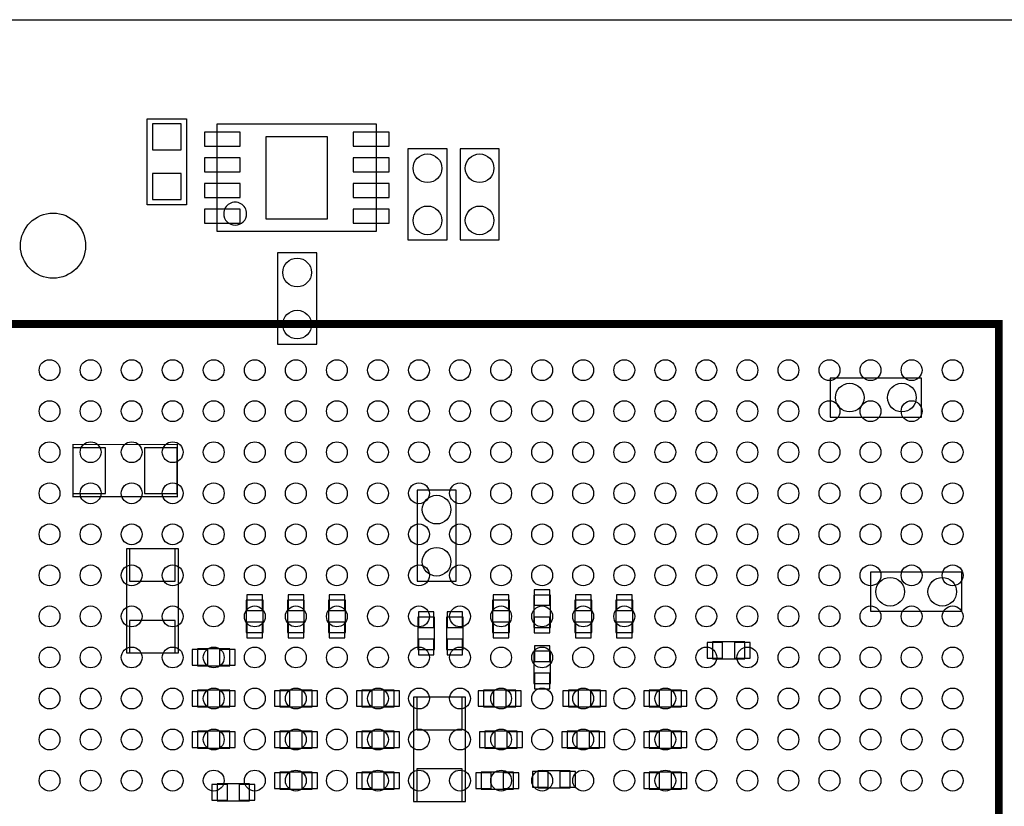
# Model space of a CAD drawing. Extents: x 7.2 to 74.8, y 33.9 to 67.
# Tile 4 of 6: x 34.8 to 54, y 51.7 to 67. Entities that reach past the tile are written whole.
import ezdxf

# ---------------------------------------------------------------- set-up
doc = ezdxf.new("R2010")
doc.units = 0
for name, color, linetype in [('BG_OUTLINE', 9, 'CONTINUOUS'), ('PG_ASSEMBLY_BOTTOM', 254, 'CONTINUOUS'), ('PG_ASSEMBLY_TOP', 13, 'CONTINUOUS'), ('PIN_BOTTOM', 211, 'CONTINUOUS'), ('PIN_TOP', 173, 'CONTINUOUS')]:
    doc.layers.add(name, color=color, linetype=linetype)

msp = doc.modelspace()

# ---------------------------------------------------------------- linework, layer by layer
at = {"layer": 'BG_OUTLINE'}
msp.add_lwpolyline([(74.799952, 55.992776, 0.414214), (72.800972, 53.993796, 0.414214), (74.799952, 51.994816), (74.799952, 33.993836), (23.949152, 33.993836), (23.949152, 37.493956, 0.414214), (23.451312, 37.994336, 0.414214), (22.950932, 37.493956), (22.950932, 33.993836), (7.200392, 33.993836), (7.200392, 51.994816, 0.414214), (9.199372, 53.993796, 0.414214), (7.200392, 55.992776), (7.199884, 66.987928), (74.799952, 66.987928)], format="xyb", close=True, dxfattribs=at)
at = {"layer": 'PG_ASSEMBLY_BOTTOM'}
msp.add_lwpolyline([(37.299392, 63.381636), (37.299392, 65.058036), (38.061392, 65.058036), (38.061392, 63.381636)], close=True, dxfattribs=at)
for points in [[(38.662864, 62.857888), (38.662864, 64.95796), (41.76268, 64.95796), (41.76268, 62.857888), (38.662864, 62.857888)], [(43.141392, 62.695836), (43.141392, 64.473836), (42.379392, 64.473836), (42.379392, 62.695836), (43.141392, 62.695836)], [(44.157392, 62.695836), (44.157392, 64.473836), (43.395392, 64.473836), (43.395392, 62.695836), (44.157392, 62.695836)], [(39.839392, 62.441836), (39.839392, 60.663836), (40.601392, 60.663836), (40.601392, 62.441836), (39.839392, 62.441836)], [(50.608992, 59.241436), (52.386992, 59.241436), (52.386992, 60.003436), (50.608992, 60.003436), (50.608992, 59.241436)], [(42.557192, 57.819036), (42.557192, 56.041036), (43.319192, 56.041036), (43.319192, 57.819036), (42.557192, 57.819036)], [(36.892992, 56.676036), (36.892992, 54.644036), (37.908992, 54.644036), (37.908992, 56.676036), (36.892992, 56.676036)], [(53.174392, 56.218836), (51.396392, 56.218836), (51.396392, 55.456836), (53.174392, 55.456836), (53.174392, 56.218836)], [(39.5605, 55.042308), (39.5605, 55.672228), (39.2303, 55.672228), (39.2303, 55.042308), (39.5605, 55.042308)], [(40.3606, 55.042308), (40.3606, 55.672228), (40.0304, 55.672228), (40.0304, 55.042308), (40.3606, 55.042308)], [(41.160446, 55.042308), (41.160446, 55.672228), (40.830246, 55.672228), (40.830246, 55.042308), (41.160446, 55.042308)], [(44.360592, 55.042308), (44.360592, 55.672228), (44.030392, 55.672228), (44.030392, 55.042308), (44.360592, 55.042308)], [(45.160438, 55.143908), (45.160438, 55.773828), (44.830238, 55.773828), (44.830238, 55.143908), (45.160438, 55.143908)], [(45.960538, 55.042308), (45.960538, 55.672228), (45.630338, 55.672228), (45.630338, 55.042308), (45.960538, 55.042308)], [(46.760638, 55.042308), (46.760638, 55.672228), (46.430438, 55.672228), (46.430438, 55.042308), (46.760638, 55.042308)], [(42.900092, 54.710076), (42.900092, 55.339996), (42.569892, 55.339996), (42.569892, 54.710076), (42.900092, 54.710076)], [(43.458892, 54.710076), (43.458892, 55.339996), (43.128692, 55.339996), (43.128692, 54.710076), (43.458892, 54.710076)], [(38.91026, 54.722268), (38.28034, 54.722268), (38.28034, 54.392068), (38.91026, 54.392068), (38.91026, 54.722268)], [(48.312832, 54.529736), (48.942752, 54.529736), (48.942752, 54.859936), (48.312832, 54.859936), (48.312832, 54.529736)], [(44.830492, 54.680866), (44.830492, 54.050946), (45.160692, 54.050946), (45.160692, 54.680866), (44.830492, 54.680866)], [(38.91026, 53.922168), (38.28034, 53.922168), (38.28034, 53.591968), (38.91026, 53.591968), (38.91026, 53.922168)], [(40.51046, 53.922168), (39.88054, 53.922168), (39.88054, 53.591968), (40.51046, 53.591968), (40.51046, 53.922168)], [(42.110406, 53.922168), (41.480486, 53.922168), (41.480486, 53.591968), (42.110406, 53.591968), (42.110406, 53.922168)], [(43.855132, 53.591968), (44.485052, 53.591968), (44.485052, 53.922168), (43.855132, 53.922168), (43.855132, 53.591968)], [(46.135798, 53.922168), (45.505878, 53.922168), (45.505878, 53.591968), (46.135798, 53.591968), (46.135798, 53.922168)], [(47.080424, 53.591968), (47.710344, 53.591968), (47.710344, 53.922168), (47.080424, 53.922168), (47.080424, 53.591968)], [(43.503342, 51.750976), (43.503342, 53.782976), (42.487342, 53.782976), (42.487342, 51.750976), (43.503342, 51.750976)], [(38.91026, 53.122322), (38.28034, 53.122322), (38.28034, 52.792122), (38.91026, 52.792122), (38.91026, 53.122322)], [(40.51046, 53.122322), (39.88054, 53.122322), (39.88054, 52.792122), (40.51046, 52.792122), (40.51046, 53.122322)], [(42.110406, 53.122322), (41.480486, 53.122322), (41.480486, 52.792122), (42.110406, 52.792122), (42.110406, 53.122322)], [(43.880532, 52.792122), (44.510452, 52.792122), (44.510452, 53.122322), (43.880532, 53.122322), (43.880532, 52.792122)], [(46.110398, 53.122322), (45.480478, 53.122322), (45.480478, 52.792122), (46.110398, 52.792122), (46.110398, 53.122322)], [(47.080424, 52.792122), (47.710344, 52.792122), (47.710344, 53.122322), (47.080424, 53.122322), (47.080424, 52.792122)], [(40.51046, 52.322222), (39.88054, 52.322222), (39.88054, 51.992022), (40.51046, 51.992022), (40.51046, 52.322222)], [(42.110406, 52.322222), (41.480486, 52.322222), (41.480486, 51.992022), (42.110406, 51.992022), (42.110406, 52.322222)], [(43.804332, 51.991006), (44.434252, 51.991006), (44.434252, 52.321206), (43.804332, 52.321206), (43.804332, 51.991006)], [(45.53966, 52.346606), (44.90974, 52.346606), (44.90974, 52.016406), (45.53966, 52.016406), (45.53966, 52.346606)], [(47.080424, 51.992022), (47.710344, 51.992022), (47.710344, 52.322222), (47.080424, 52.322222), (47.080424, 51.992022)], [(38.660832, 51.763676), (39.290752, 51.763676), (39.290752, 52.093876), (38.660832, 52.093876), (38.660832, 51.763676)]]:
    msp.add_lwpolyline(points, dxfattribs=at)
msp.add_lwpolyline([(39.236396, 63.2079, 1), (38.789148, 63.207948, 1)], format="xyb", close=True, dxfattribs=at)
at = {"layer": 'PG_ASSEMBLY_BOTTOM', "const_width": 0.0254}
msp.add_lwpolyline([(37.883592, 58.708036), (35.851592, 58.708036), (35.851592, 57.692036), (37.883592, 57.692036), (37.883592, 58.708036)], dxfattribs=at)
at = {"layer": 'PG_ASSEMBLY_TOP', "const_width": 0.1524}
msp.add_lwpolyline([(53.895498, 61.057282), (32.895286, 61.057282), (32.895286, 40.05707), (53.895498, 40.05707), (53.895498, 61.057282)], dxfattribs=at)
at = {"layer": 'PIN_BOTTOM'}
for points in [[(37.400992, 64.448436), (37.959792, 64.448436), (37.959792, 64.956436), (37.400992, 64.956436)], [(38.412674, 64.792987), (38.412674, 64.522985), (39.112698, 64.522985), (39.112698, 64.792987)], [(40.81272, 64.707897), (39.612824, 64.707897), (39.612824, 63.107951), (40.81272, 63.107951)], [(41.312846, 64.792987), (41.312846, 64.522985), (42.01287, 64.522985), (42.01287, 64.792987)], [(38.412674, 64.292861), (38.412674, 64.022859), (39.112698, 64.022859), (39.112698, 64.292861)], [(41.312846, 64.292861), (41.312846, 64.022859), (42.01287, 64.022859), (42.01287, 64.292861)], [(37.400992, 63.483236), (37.959792, 63.483236), (37.959792, 63.991236), (37.400992, 63.991236)], [(38.412674, 63.792989), (38.412674, 63.522987), (39.112698, 63.522987), (39.112698, 63.792989)], [(41.312846, 63.792989), (41.312846, 63.522987), (42.01287, 63.522987), (42.01287, 63.792989)], [(38.412674, 63.292863), (38.412674, 63.022861), (39.112698, 63.022861), (39.112698, 63.292863)], [(41.312846, 63.292863), (41.312846, 63.022861), (42.01287, 63.022861), (42.01287, 63.292863)], [(35.851592, 58.644536), (35.851592, 57.755536), (36.486592, 57.755536), (36.486592, 58.644536)], [(37.248592, 58.644536), (37.248592, 57.755536), (37.883592, 57.755536), (37.883592, 58.644536)], [(36.956492, 56.041036), (37.845492, 56.041036), (37.845492, 56.676036), (36.956492, 56.676036)], [(44.842938, 55.573422), (45.147738, 55.573422), (45.147738, 55.878222), (44.842938, 55.878222)], [(39.243, 55.471822), (39.5478, 55.471822), (39.5478, 55.776622), (39.243, 55.776622)], [(40.0431, 55.471822), (40.3479, 55.471822), (40.3479, 55.776622), (40.0431, 55.776622)], [(40.842946, 55.471822), (41.147746, 55.471822), (41.147746, 55.776622), (40.842946, 55.776622)], [(44.043092, 55.471822), (44.347892, 55.471822), (44.347892, 55.776622), (44.043092, 55.776622)], [(45.643038, 55.471822), (45.947838, 55.471822), (45.947838, 55.776622), (45.643038, 55.776622)], [(46.443138, 55.471822), (46.747938, 55.471822), (46.747938, 55.776622), (46.443138, 55.776622)], [(36.956492, 54.644036), (37.845492, 54.644036), (37.845492, 55.279036), (36.956492, 55.279036)], [(42.582592, 55.13959), (42.887392, 55.13959), (42.887392, 55.44439), (42.582592, 55.44439)], [(43.141392, 55.13959), (43.446192, 55.13959), (43.446192, 55.44439), (43.141392, 55.44439)], [(44.842938, 55.039514), (45.147738, 55.039514), (45.147738, 55.344314), (44.842938, 55.344314)], [(39.243, 54.937914), (39.5478, 54.937914), (39.5478, 55.242714), (39.243, 55.242714)], [(40.0431, 54.937914), (40.3479, 54.937914), (40.3479, 55.242714), (40.0431, 55.242714)], [(40.842946, 54.937914), (41.147746, 54.937914), (41.147746, 55.242714), (40.842946, 55.242714)], [(44.043092, 54.937914), (44.347892, 54.937914), (44.347892, 55.242714), (44.043092, 55.242714)], [(45.643038, 54.937914), (45.947838, 54.937914), (45.947838, 55.242714), (45.643038, 55.242714)], [(46.443138, 54.937914), (46.747938, 54.937914), (46.747938, 55.242714), (46.443138, 55.242714)], [(42.582592, 54.605682), (42.887392, 54.605682), (42.887392, 54.910482), (42.582592, 54.910482)], [(43.141392, 54.605682), (43.446192, 54.605682), (43.446192, 54.910482), (43.141392, 54.910482)], [(38.480746, 54.404768), (38.480746, 54.709568), (38.175946, 54.709568), (38.175946, 54.404768)], [(39.014654, 54.404768), (39.014654, 54.709568), (38.709854, 54.709568), (38.709854, 54.404768)], [(45.147992, 54.78526), (44.843192, 54.78526), (44.843192, 54.48046), (45.147992, 54.48046)], [(48.208438, 54.847236), (48.208438, 54.542436), (48.513238, 54.542436), (48.513238, 54.847236)], [(48.742346, 54.847236), (48.742346, 54.542436), (49.047146, 54.542436), (49.047146, 54.847236)], [(45.147992, 54.251352), (44.843192, 54.251352), (44.843192, 53.946552), (45.147992, 53.946552)], [(38.480746, 53.604668), (38.480746, 53.909468), (38.175946, 53.909468), (38.175946, 53.604668)], [(39.014654, 53.604668), (39.014654, 53.909468), (38.709854, 53.909468), (38.709854, 53.604668)], [(40.080946, 53.604668), (40.080946, 53.909468), (39.776146, 53.909468), (39.776146, 53.604668)], [(40.614854, 53.604668), (40.614854, 53.909468), (40.310054, 53.909468), (40.310054, 53.604668)], [(41.680892, 53.604668), (41.680892, 53.909468), (41.376092, 53.909468), (41.376092, 53.604668)], [(42.2148, 53.604668), (42.2148, 53.909468), (41.91, 53.909468), (41.91, 53.604668)], [(43.439842, 53.782976), (42.550842, 53.782976), (42.550842, 53.147976), (43.439842, 53.147976)], [(43.750738, 53.909468), (43.750738, 53.604668), (44.055538, 53.604668), (44.055538, 53.909468)], [(44.284646, 53.909468), (44.284646, 53.604668), (44.589446, 53.604668), (44.589446, 53.909468)], [(45.706284, 53.604668), (45.706284, 53.909468), (45.401484, 53.909468), (45.401484, 53.604668)], [(46.240192, 53.604668), (46.240192, 53.909468), (45.935392, 53.909468), (45.935392, 53.604668)], [(46.97603, 53.909468), (46.97603, 53.604668), (47.28083, 53.604668), (47.28083, 53.909468)], [(47.509938, 53.909468), (47.509938, 53.604668), (47.814738, 53.604668), (47.814738, 53.909468)], [(38.480746, 52.804822), (38.480746, 53.109622), (38.175946, 53.109622), (38.175946, 52.804822)], [(39.014654, 52.804822), (39.014654, 53.109622), (38.709854, 53.109622), (38.709854, 52.804822)], [(40.080946, 52.804822), (40.080946, 53.109622), (39.776146, 53.109622), (39.776146, 52.804822)], [(40.614854, 52.804822), (40.614854, 53.109622), (40.310054, 53.109622), (40.310054, 52.804822)], [(41.680892, 52.804822), (41.680892, 53.109622), (41.376092, 53.109622), (41.376092, 52.804822)], [(42.2148, 52.804822), (42.2148, 53.109622), (41.91, 53.109622), (41.91, 52.804822)], [(43.776138, 53.109622), (43.776138, 52.804822), (44.080938, 52.804822), (44.080938, 53.109622)], [(44.310046, 53.109622), (44.310046, 52.804822), (44.614846, 52.804822), (44.614846, 53.109622)], [(45.680884, 52.804822), (45.680884, 53.109622), (45.376084, 53.109622), (45.376084, 52.804822)], [(46.214792, 52.804822), (46.214792, 53.109622), (45.909992, 53.109622), (45.909992, 52.804822)], [(46.97603, 53.109622), (46.97603, 52.804822), (47.28083, 52.804822), (47.28083, 53.109622)], [(47.509938, 53.109622), (47.509938, 52.804822), (47.814738, 52.804822), (47.814738, 53.109622)], [(43.439842, 52.385976), (42.550842, 52.385976), (42.550842, 51.750976), (43.439842, 51.750976)], [(40.080946, 52.004722), (40.080946, 52.309522), (39.776146, 52.309522), (39.776146, 52.004722)], [(40.614854, 52.004722), (40.614854, 52.309522), (40.310054, 52.309522), (40.310054, 52.004722)], [(41.680892, 52.004722), (41.680892, 52.309522), (41.376092, 52.309522), (41.376092, 52.004722)], [(42.2148, 52.004722), (42.2148, 52.309522), (41.91, 52.309522), (41.91, 52.004722)], [(43.699938, 52.308506), (43.699938, 52.003706), (44.004738, 52.003706), (44.004738, 52.308506)], [(44.233846, 52.308506), (44.233846, 52.003706), (44.538646, 52.003706), (44.538646, 52.308506)], [(45.110146, 52.029106), (45.110146, 52.333906), (44.805346, 52.333906), (44.805346, 52.029106)], [(45.644054, 52.029106), (45.644054, 52.333906), (45.339254, 52.333906), (45.339254, 52.029106)], [(46.97603, 52.309522), (46.97603, 52.004722), (47.28083, 52.004722), (47.28083, 52.309522)], [(47.509938, 52.309522), (47.509938, 52.004722), (47.814738, 52.004722), (47.814738, 52.309522)], [(38.556438, 52.081176), (38.556438, 51.776376), (38.861238, 51.776376), (38.861238, 52.081176)], [(39.090346, 52.081176), (39.090346, 51.776376), (39.395146, 51.776376), (39.395146, 52.081176)]]:
    msp.add_lwpolyline(points, close=True, dxfattribs=at)
for centre in [(42.760392, 64.092836), (43.776392, 64.092836), (42.760392, 63.076836), (43.776392, 63.076836), (40.220392, 62.060836), (40.220392, 61.044836), (50.989992, 59.622436), (52.005992, 59.622436), (42.938192, 57.438036), (42.938192, 56.422036), (51.777392, 55.837836), (52.793392, 55.837836)]:
    msp.add_circle(centre, 0.2794, dxfattribs=at)
at = {"layer": 'PIN_TOP'}
for centre, radius in [((35.46348, 62.58306), 0.635), ((35.395408, 60.157106), 0.2032), ((36.195508, 60.157106), 0.2032), ((36.995354, 60.157106), 0.2032), ((37.795454, 60.157106), 0.2032), ((38.5953, 60.157106), 0.2032), ((39.3954, 60.157106), 0.2032), ((40.1955, 60.157106), 0.2032), ((40.995346, 60.157106), 0.2032), ((41.795446, 60.157106), 0.2032), ((42.595292, 60.157106), 0.2032), ((43.395392, 60.157106), 0.2032), ((44.195492, 60.157106), 0.2032), ((44.995338, 60.157106), 0.2032), ((45.795438, 60.157106), 0.2032), ((46.595284, 60.157106), 0.2032), ((47.395384, 60.157106), 0.2032), ((48.195484, 60.157106), 0.2032), ((48.99533, 60.157106), 0.2032), ((49.79543, 60.157106), 0.2032), ((50.595276, 60.157106), 0.2032), ((51.395376, 60.157106), 0.2032), ((52.195476, 60.157106), 0.2032), ((52.995322, 60.157106), 0.2032), ((35.395408, 59.35726), 0.2032), ((36.195508, 59.35726), 0.2032), ((36.995354, 59.35726), 0.2032), ((37.795454, 59.35726), 0.2032), ((38.5953, 59.35726), 0.2032), ((39.3954, 59.35726), 0.2032), ((40.1955, 59.35726), 0.2032), ((40.995346, 59.35726), 0.2032), ((41.795446, 59.35726), 0.2032), ((42.595292, 59.35726), 0.2032), ((43.395392, 59.35726), 0.2032), ((44.195492, 59.35726), 0.2032), ((44.995338, 59.35726), 0.2032), ((45.795438, 59.35726), 0.2032), ((46.595284, 59.35726), 0.2032), ((47.395384, 59.35726), 0.2032), ((48.195484, 59.35726), 0.2032), ((48.99533, 59.35726), 0.2032), ((49.79543, 59.35726), 0.2032), ((50.595276, 59.35726), 0.2032), ((51.395376, 59.35726), 0.2032), ((52.195476, 59.35726), 0.2032), ((52.995322, 59.35726), 0.2032), ((35.395408, 58.55716), 0.2032), ((36.195508, 58.55716), 0.2032), ((36.995354, 58.55716), 0.2032), ((37.795454, 58.55716), 0.2032), ((38.5953, 58.55716), 0.2032), ((39.3954, 58.55716), 0.2032), ((40.1955, 58.55716), 0.2032), ((40.995346, 58.55716), 0.2032), ((41.795446, 58.55716), 0.2032), ((42.595292, 58.55716), 0.2032), ((43.395392, 58.55716), 0.2032), ((44.195492, 58.55716), 0.2032), ((44.995338, 58.55716), 0.2032), ((45.795438, 58.55716), 0.2032), ((46.595284, 58.55716), 0.2032), ((47.395384, 58.55716), 0.2032), ((48.195484, 58.55716), 0.2032), ((48.99533, 58.55716), 0.2032), ((49.79543, 58.55716), 0.2032), ((50.595276, 58.55716), 0.2032), ((51.395376, 58.55716), 0.2032), ((52.195476, 58.55716), 0.2032), ((52.995322, 58.55716), 0.2032), ((35.395408, 57.75706), 0.2032), ((36.195508, 57.75706), 0.2032), ((36.995354, 57.75706), 0.2032), ((37.795454, 57.75706), 0.2032), ((38.5953, 57.75706), 0.2032), ((39.3954, 57.75706), 0.2032), ((40.1955, 57.75706), 0.2032), ((40.995346, 57.75706), 0.2032), ((41.795446, 57.75706), 0.2032), ((42.595292, 57.75706), 0.2032), ((43.395392, 57.75706), 0.2032), ((44.195492, 57.75706), 0.2032), ((44.995338, 57.75706), 0.2032), ((45.795438, 57.75706), 0.2032), ((46.595284, 57.75706), 0.2032), ((47.395384, 57.75706), 0.2032), ((48.195484, 57.75706), 0.2032), ((48.99533, 57.75706), 0.2032), ((49.79543, 57.75706), 0.2032), ((50.595276, 57.75706), 0.2032), ((51.395376, 57.75706), 0.2032), ((52.195476, 57.75706), 0.2032), ((52.995322, 57.75706), 0.2032), ((35.395408, 56.957214), 0.2032), ((36.195508, 56.957214), 0.2032), ((36.995354, 56.957214), 0.2032), ((37.795454, 56.957214), 0.2032), ((38.5953, 56.957214), 0.2032), ((39.3954, 56.957214), 0.2032), ((40.1955, 56.957214), 0.2032), ((40.995346, 56.957214), 0.2032), ((41.795446, 56.957214), 0.2032), ((42.595292, 56.957214), 0.2032), ((43.395392, 56.957214), 0.2032), ((44.195492, 56.957214), 0.2032), ((44.995338, 56.957214), 0.2032), ((45.795438, 56.957214), 0.2032), ((46.595284, 56.957214), 0.2032), ((47.395384, 56.957214), 0.2032), ((48.195484, 56.957214), 0.2032), ((48.99533, 56.957214), 0.2032), ((49.79543, 56.957214), 0.2032), ((50.595276, 56.957214), 0.2032), ((51.395376, 56.957214), 0.2032), ((52.195476, 56.957214), 0.2032), ((52.995322, 56.957214), 0.2032), ((35.395408, 56.157114), 0.2032), ((36.195508, 56.157114), 0.2032), ((36.995354, 56.157114), 0.2032), ((37.795454, 56.157114), 0.2032), ((38.5953, 56.157114), 0.2032), ((39.3954, 56.157114), 0.2032), ((40.1955, 56.157114), 0.2032), ((40.995346, 56.157114), 0.2032), ((41.795446, 56.157114), 0.2032), ((42.595292, 56.157114), 0.2032), ((43.395392, 56.157114), 0.2032), ((44.195492, 56.157114), 0.2032), ((44.995338, 56.157114), 0.2032), ((45.795438, 56.157114), 0.2032), ((46.595284, 56.157114), 0.2032), ((47.395384, 56.157114), 0.2032), ((48.195484, 56.157114), 0.2032), ((48.99533, 56.157114), 0.2032), ((49.79543, 56.157114), 0.2032), ((50.595276, 56.157114), 0.2032), ((51.395376, 56.157114), 0.2032), ((52.195476, 56.157114), 0.2032), ((52.995322, 56.157114), 0.2032), ((35.395408, 55.357268), 0.2032), ((36.195508, 55.357268), 0.2032), ((36.995354, 55.357268), 0.2032), ((37.795454, 55.357268), 0.2032), ((38.5953, 55.357268), 0.2032), ((39.3954, 55.357268), 0.2032), ((40.1955, 55.357268), 0.2032), ((40.995346, 55.357268), 0.2032), ((41.795446, 55.357268), 0.2032), ((42.595292, 55.357268), 0.2032), ((43.395392, 55.357268), 0.2032), ((44.195492, 55.357268), 0.2032), ((44.995338, 55.357268), 0.2032), ((45.795438, 55.357268), 0.2032), ((46.595284, 55.357268), 0.2032), ((47.395384, 55.357268), 0.2032), ((48.195484, 55.357268), 0.2032), ((48.99533, 55.357268), 0.2032), ((49.79543, 55.357268), 0.2032), ((50.595276, 55.357268), 0.2032), ((51.395376, 55.357268), 0.2032), ((52.195476, 55.357268), 0.2032), ((52.995322, 55.357268), 0.2032), ((35.395408, 54.557168), 0.2032), ((36.195508, 54.557168), 0.2032), ((36.995354, 54.557168), 0.2032), ((37.795454, 54.557168), 0.2032), ((38.5953, 54.557168), 0.2032), ((39.3954, 54.557168), 0.2032), ((40.1955, 54.557168), 0.2032), ((40.995346, 54.557168), 0.2032), ((41.795446, 54.557168), 0.2032), ((42.595292, 54.557168), 0.2032), ((43.395392, 54.557168), 0.2032), ((44.195492, 54.557168), 0.2032), ((44.995338, 54.557168), 0.2032), ((45.795438, 54.557168), 0.2032), ((46.595284, 54.557168), 0.2032), ((47.395384, 54.557168), 0.2032), ((48.195484, 54.557168), 0.2032), ((48.99533, 54.557168), 0.2032), ((49.79543, 54.557168), 0.2032), ((50.595276, 54.557168), 0.2032), ((51.395376, 54.557168), 0.2032), ((52.195476, 54.557168), 0.2032), ((52.995322, 54.557168), 0.2032), ((35.395408, 53.757068), 0.2032), ((36.195508, 53.757068), 0.2032), ((36.995354, 53.757068), 0.2032), ((37.795454, 53.757068), 0.2032), ((38.5953, 53.757068), 0.2032), ((39.3954, 53.757068), 0.2032), ((40.1955, 53.757068), 0.2032), ((40.995346, 53.757068), 0.2032), ((41.795446, 53.757068), 0.2032), ((42.595292, 53.757068), 0.2032), ((43.395392, 53.757068), 0.2032), ((44.195492, 53.757068), 0.2032), ((44.995338, 53.757068), 0.2032), ((45.795438, 53.757068), 0.2032), ((46.595284, 53.757068), 0.2032), ((47.395384, 53.757068), 0.2032), ((48.195484, 53.757068), 0.2032), ((48.99533, 53.757068), 0.2032), ((49.79543, 53.757068), 0.2032), ((50.595276, 53.757068), 0.2032), ((51.395376, 53.757068), 0.2032), ((52.195476, 53.757068), 0.2032), ((52.995322, 53.757068), 0.2032), ((35.395408, 52.957222), 0.2032), ((36.195508, 52.957222), 0.2032), ((36.995354, 52.957222), 0.2032), ((37.795454, 52.957222), 0.2032), ((38.5953, 52.957222), 0.2032), ((39.3954, 52.957222), 0.2032), ((40.1955, 52.957222), 0.2032), ((40.995346, 52.957222), 0.2032), ((41.795446, 52.957222), 0.2032), ((42.595292, 52.957222), 0.2032), ((43.395392, 52.957222), 0.2032), ((44.195492, 52.957222), 0.2032), ((44.995338, 52.957222), 0.2032), ((45.795438, 52.957222), 0.2032), ((46.595284, 52.957222), 0.2032), ((47.395384, 52.957222), 0.2032), ((48.195484, 52.957222), 0.2032), ((48.99533, 52.957222), 0.2032), ((49.79543, 52.957222), 0.2032), ((50.595276, 52.957222), 0.2032), ((51.395376, 52.957222), 0.2032), ((52.195476, 52.957222), 0.2032), ((52.995322, 52.957222), 0.2032), ((35.395408, 52.157122), 0.2032), ((36.195508, 52.157122), 0.2032), ((36.995354, 52.157122), 0.2032), ((37.795454, 52.157122), 0.2032), ((38.5953, 52.157122), 0.2032), ((39.3954, 52.157122), 0.2032), ((40.1955, 52.157122), 0.2032), ((40.995346, 52.157122), 0.2032), ((41.795446, 52.157122), 0.2032), ((42.595292, 52.157122), 0.2032), ((43.395392, 52.157122), 0.2032), ((44.195492, 52.157122), 0.2032), ((44.995338, 52.157122), 0.2032), ((45.795438, 52.157122), 0.2032), ((46.595284, 52.157122), 0.2032), ((47.395384, 52.157122), 0.2032), ((48.195484, 52.157122), 0.2032), ((48.99533, 52.157122), 0.2032), ((49.79543, 52.157122), 0.2032), ((50.595276, 52.157122), 0.2032), ((51.395376, 52.157122), 0.2032), ((52.195476, 52.157122), 0.2032), ((52.995322, 52.157122), 0.2032)]:
    msp.add_circle(centre, radius, dxfattribs=at)

doc.saveas('drawing.dxf')
